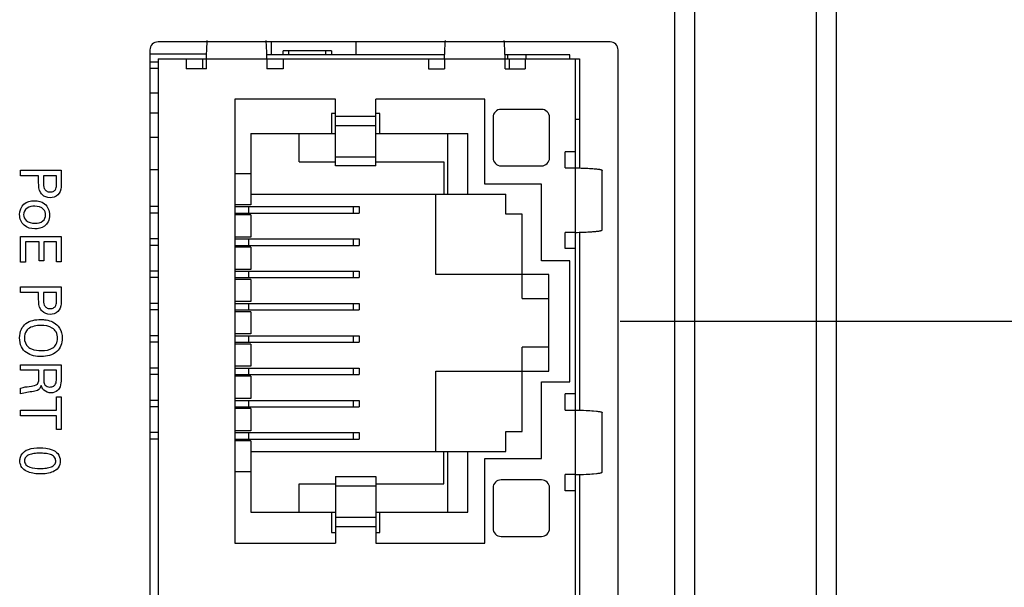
# Model space of a CAD drawing. Header units: inches. Extents: x 0 to 34, y 0 to 22.
# Tile 54 of 63: x 19.4 to 20.7, y 15.6 to 16.3. Entities that reach past the tile are written whole.
import ezdxf

# ---------------------------------------------------------------- set-up
doc = ezdxf.new("R2010")
doc.units = ezdxf.units.IN
doc.header["$LTSCALE"] = 1.87
doc.header["$MEASUREMENT"] = 0
doc.layers.get('0').update_dxf_attribs({"linetype": 'CONTINUOUS'})
doc.layers.add('02___PRT_ALL_AXES', color=7, linetype='CONTINUOUS')
doc.layers.add('DIMENSIONS', color=7, linetype='CONTINUOUS')
doc.styles.get("Standard").update_dxf_attribs({"font": 'txt', "width": 0.8})
doc.dimstyles.new('DIMSTYLE_1', dxfattribs={"dimtxt": 0.125, "dimasz": 0.18, "dimexe": 0.18, "dimexo": 0.0625, "dimgap": 0.09, "dimtad": 0, "dimtih": 1, "dimtoh": 1, "dimdec": 3, "dimzin": 4, "dimdsep": 46, "dimtxsty": 'STANDARD', "dimblk": '_FILLED', "dimblk1": '_FILLED', "dimblk2": '_FILLED', "dimcen": 0.09, "dimadec": 0, "dimazin": 0, "dimtp": 0.001, "dimtm": 0.001, "dimtfac": 1, "dimtdec": 3, "dimtofl": 0, "dimtmove": 0, "dimatfit": 3, "dimldrblk": '_FILLED', "dimfxl": 1, "dimtolj": 1, "dimtzin": 4, "dimarcsym": 0})

# ---------------------------------------------------------------- blocks, each defined once
blk = doc.blocks.new('_FILLED')
at = {"color": 0, "linetype": 'BYBLOCK'}
blk.add_solid([(0, 0), (-1, 0.1736), (-1, -0.1736)], dxfattribs=at)
blk = doc.blocks.new('*D12')
at = {"layer": 'DIMENSIONS', "color": 2, "linetype": 'CONTINUOUS'}
for p, q in [((19.8343, 17.2541), (21.3218, 17.2541)), ((21.1968, 17.2541), (21.1968, 16.7271)), ((21.1968, 15.9501), (21.1968, 16.4771)), ((20.1791, 15.9501), (21.3218, 15.9501))]:
    blk.add_line(p, q, dxfattribs=at)
at = {"layer": 'DIMENSIONS', "color": 2, "linetype": 'CONTINUOUS', "xscale": 0.18, "yscale": 0.18, "zscale": 0.18}
for p, rotation in [((21.1968, 17.2541), 90), ((21.1968, 15.9501), 270)]:
    blk.add_blockref('_FILLED', p, dxfattribs=dict(at, rotation=rotation))
at = {"layer": 'DIMENSIONS', "color": 2, "linetype": 'CONTINUOUS', "insert": (21.1968, 16.6646), "char_height": 0.125, "width": 1.325, "attachment_point": 2, "line_spacing_factor": 0.9}
blk.add_mtext('1.304{\\Ftxt.shx;\\W1.000000;\\H0.125000; }[33.12]', dxfattribs=at)
blk = doc.blocks.new('*D13')
at = {"layer": 'DIMENSIONS', "color": 2, "linetype": 'CONTINUOUS'}
for p, q in [((21.9468, 15.9501), (21.9468, 16.2977)), ((21.9468, 16.2977), (22.0643, 16.2977)), ((20.1791, 15.9501), (22.0718, 15.9501)), ((20.1791, 15.3301), (22.0718, 15.3301)), ((21.9468, 15.3301), (21.9468, 14.9701))]:
    blk.add_line(p, q, dxfattribs=at)
at = {"layer": 'DIMENSIONS', "color": 2, "linetype": 'CONTINUOUS', "xscale": 0.18, "yscale": 0.18, "zscale": 0.18}
for p, rotation in [((21.9468, 15.9501), 270), ((21.9468, 15.3301), 90)]:
    blk.add_blockref('_FILLED', p, dxfattribs=dict(at, rotation=rotation))
at = {"layer": 'DIMENSIONS', "color": 2, "linetype": 'CONTINUOUS', "insert": (22.1268, 16.3602), "char_height": 0.125, "width": 1.225, "attachment_point": 1, "line_spacing_factor": 0.9}
blk.add_mtext('.620{\\Ftxt.shx;\\W1.000000;\\H0.125000; }[15.75]', dxfattribs=at)
blk = doc.blocks.new('*D14')
at = {"layer": 'DIMENSIONS', "color": 2, "linetype": 'CONTINUOUS'}
for p, q in [((21.1968, 15.3301), (21.1968, 15.6901)), ((20.1791, 15.3301), (21.3218, 15.3301)), ((20.1056, 14.5727), (21.3218, 14.5727)), ((21.1968, 14.5727), (21.1968, 14.2127))]:
    blk.add_line(p, q, dxfattribs=at)
at = {"layer": 'DIMENSIONS', "color": 2, "linetype": 'CONTINUOUS', "xscale": 0.18, "yscale": 0.18, "zscale": 0.18}
for p, rotation in [((21.1968, 15.3301), 270), ((21.1968, 14.5727), 90)]:
    blk.add_blockref('_FILLED', p, dxfattribs=dict(at, rotation=rotation))
at = {"layer": 'DIMENSIONS', "color": 2, "linetype": 'CONTINUOUS', "insert": (21.1968, 15.0139), "char_height": 0.125, "width": 1.225, "attachment_point": 2, "line_spacing_factor": 0.9}
blk.add_mtext('.757{\\Ftxt.shx;\\W1.000000;\\H0.125000; }[19.24]', dxfattribs=at)

msp = doc.modelspace()

# ---------------------------------------------------------------- linework, layer by layer
at = {"color": 7, "linetype": 'CONTINUOUS'}
for p, q in [((20.2718, 12.1333), (20.2718, 17.2419)), ((20.4218, 17.2382), (20.4218, 12.137)), ((20.2468, 12.1577), (20.2468, 17.2175)), ((20.4468, 17.2126), (20.4468, 12.1626)), ((19.7468, 16.2961), (19.7468, 16.2801)), ((19.7616, 16.2801), (19.7616, 16.2851)), ((19.8216, 16.2851), (19.7616, 16.2851)), ((19.7686, 16.2801), (19.7686, 16.2851)), ((19.8146, 16.2801), (19.8146, 16.2851)), ((19.8216, 16.2851), (19.8216, 16.2801)), ((19.8518, 16.2961), (19.8518, 16.2801)), ((19.6666, 16.2811), (19.5966, 16.2811)), ((19.6066, 16.2751), (19.6066, 15.0011)), ((19.6066, 16.2751), (20.1286, 16.2751)), ((19.6416, 16.2751), (19.6416, 16.2626)), ((19.6616, 16.2751), (19.6616, 16.2626)), ((19.6666, 16.2626), (19.6666, 16.2751)), ((19.9616, 16.2801), (19.7416, 16.2801)), ((19.7416, 16.2751), (19.7416, 16.2626)), ((19.7616, 16.2751), (19.7616, 16.2626)), ((19.9416, 16.2751), (19.9416, 16.2626)), ((19.9616, 16.2751), (19.9616, 16.2626)), ((20.1166, 16.2801), (20.0366, 16.2801)), ((20.0366, 16.2626), (20.0366, 16.2751)), ((20.04, 16.2751), (20.04, 16.2801)), ((20.0416, 16.2751), (20.0416, 16.2626)), ((20.0616, 16.2751), (20.0616, 16.2626)), ((20.0627, 16.2751), (20.0627, 16.2801)), ((20.1166, 16.2751), (20.1166, 16.2801)), ((20.1236, 15.0011), (20.1236, 16.2751)), ((20.1286, 16.2751), (20.1286, 16.1401)), ((19.6066, 16.2711), (19.5966, 16.2711)), ((19.6066, 16.2631), (19.5966, 16.2631)), ((19.6666, 16.2626), (19.6416, 16.2626)), ((19.7616, 16.2626), (19.7416, 16.2626)), ((19.9416, 16.2626), (19.9616, 16.2626)), ((20.0366, 16.2626), (20.0616, 16.2626)), ((19.5966, 16.2331), (19.6066, 16.2331)), ((19.7016, 16.2251), (19.7016, 15.6751)), ((19.8266, 16.2251), (19.7016, 16.2251)), ((19.8266, 16.1426), (19.8266, 16.2251)), ((19.8766, 16.1426), (19.8766, 16.2251)), ((20.0116, 16.2251), (19.8766, 16.2251)), ((20.0116, 16.1201), (20.0116, 16.2251)), ((20.0816, 16.2126), (20.0316, 16.2126)), ((19.5966, 16.2081), (19.6066, 16.2081)), ((19.8216, 16.2076), (19.8216, 16.1826)), ((19.8266, 16.2076), (19.8216, 16.2076)), ((19.8266, 16.2042), (19.8766, 16.2042)), ((19.8816, 16.2076), (19.8766, 16.2076)), ((19.8816, 16.1826), (19.8816, 16.2076)), ((20.0216, 16.2026), (20.0216, 16.1526)), ((20.0916, 16.1526), (20.0916, 16.2026)), ((20.1286, 16.2001), (20.1236, 16.2001)), ((19.8266, 16.1927), (19.8766, 16.1927)), ((19.5966, 16.1781), (19.6066, 16.1781)), ((19.7216, 16.1826), (19.7216, 16.0944)), ((19.7216, 16.1826), (19.8266, 16.1826)), ((19.7816, 16.1476), (19.7816, 16.1826)), ((19.8766, 16.1826), (19.9906, 16.1826)), ((19.9656, 16.1076), (19.9656, 16.1826)), ((19.9906, 16.1076), (19.9906, 16.1826)), ((19.8266, 16.1539), (19.8766, 16.1539)), ((20.1111, 16.1401), (20.1111, 16.1601)), ((20.1236, 16.1601), (20.1111, 16.1601)), ((19.5966, 16.1379), (19.6066, 16.1379)), ((19.7816, 16.1476), (19.8266, 16.1476)), ((19.8766, 16.1426), (19.8266, 16.1426)), ((19.8766, 16.1476), (19.9606, 16.1476)), ((19.9606, 16.1476), (19.9606, 16.1076)), ((20.0316, 16.1426), (20.0816, 16.1426)), ((20.1111, 16.1401), (20.1236, 16.1401)), ((19.7216, 16.1326), (19.7016, 16.1326)), ((20.157, 16.0635), (20.157, 16.1368)), ((20.0816, 16.1201), (20.0116, 16.1201)), ((20.0816, 16.0251), (20.0816, 16.1201)), ((19.7216, 16.1076), (20.0376, 16.1076)), ((19.9506, 16.0081), (19.9506, 16.1076)), ((20.0376, 16.0826), (20.0376, 16.1076)), ((19.6066, 16.0921), (19.5966, 16.0921)), ((19.7216, 16.0944), (19.7016, 16.0944)), ((19.7016, 16.0921), (19.8556, 16.0921)), ((19.7185, 16.0921), (19.7185, 16.0841)), ((19.8485, 16.0921), (19.8485, 16.0841)), ((19.8556, 16.0921), (19.8556, 16.0841)), ((19.6066, 16.0841), (19.5966, 16.0841)), ((19.7016, 16.0841), (19.8556, 16.0841)), ((19.7216, 16.0819), (19.7016, 16.0819)), ((19.7216, 16.0819), (19.7216, 16.0544)), ((20.0576, 16.0826), (20.0376, 16.0826)), ((20.0576, 15.9781), (20.0576, 16.0826)), ((19.7216, 16.0544), (19.7016, 16.0544)), ((20.1111, 16.0401), (20.1111, 16.0601)), ((20.1236, 16.0601), (20.1111, 16.0601)), ((20.1286, 16.0601), (20.1286, 15.8401)), ((19.6066, 16.0521), (19.5966, 16.0521)), ((19.6066, 16.0441), (19.5966, 16.0441)), ((19.7016, 16.0521), (19.8556, 16.0521)), ((19.7016, 16.0441), (19.8556, 16.0441)), ((19.7216, 16.0419), (19.7016, 16.0419)), ((19.7185, 16.0521), (19.7185, 16.0441)), ((19.7216, 16.0419), (19.7216, 16.0144)), ((19.8485, 16.0521), (19.8485, 16.0441)), ((19.8556, 16.0521), (19.8556, 16.0441)), ((20.1236, 16.0401), (20.1111, 16.0401)), ((20.1166, 16.0251), (20.0816, 16.0251)), ((20.1166, 15.8751), (20.1166, 16.0251)), ((19.6066, 16.0121), (19.5966, 16.0121)), ((19.6066, 16.0041), (19.5966, 16.0041)), ((19.7216, 16.0144), (19.7016, 16.0144)), ((19.7016, 16.0121), (19.8556, 16.0121)), ((19.7016, 16.0041), (19.8556, 16.0041)), ((19.7185, 16.0121), (19.7185, 16.0041)), ((19.8485, 16.0121), (19.8485, 16.0041)), ((19.8556, 16.0121), (19.8556, 16.0041)), ((20.0906, 16.0081), (19.9506, 16.0081)), ((20.0906, 15.8881), (20.0906, 16.0081)), ((19.7216, 16.0019), (19.7016, 16.0019)), ((19.7216, 16.0019), (19.7216, 15.9744)), ((19.6066, 15.9721), (19.5966, 15.9721)), ((19.7216, 15.9744), (19.7016, 15.9744)), ((19.7016, 15.9721), (19.8556, 15.9721)), ((19.7185, 15.9721), (19.7185, 15.9641)), ((19.8485, 15.9721), (19.8485, 15.9641)), ((19.8556, 15.9721), (19.8556, 15.9641)), ((20.0576, 15.9781), (20.0906, 15.9781)), ((19.6066, 15.9641), (19.5966, 15.9641)), ((19.7016, 15.9641), (19.8556, 15.9641)), ((19.7216, 15.9619), (19.7016, 15.9619)), ((19.7216, 15.9619), (19.7216, 15.9344)), ((19.6066, 15.9321), (19.5966, 15.9321)), ((19.7216, 15.9344), (19.7016, 15.9344)), ((19.7016, 15.9321), (19.8556, 15.9321)), ((19.7185, 15.9321), (19.7185, 15.9241)), ((19.8485, 15.9321), (19.8485, 15.9241)), ((19.8556, 15.9321), (19.8556, 15.9241)), ((19.6066, 15.9241), (19.5966, 15.9241)), ((19.7016, 15.9241), (19.8556, 15.9241)), ((19.7216, 15.9219), (19.7016, 15.9219)), ((19.7216, 15.9219), (19.7216, 15.8944)), ((20.0576, 15.8136), (20.0576, 15.9181)), ((20.0906, 15.9181), (20.0576, 15.9181)), ((19.7216, 15.8944), (19.7016, 15.8944)), ((19.6066, 15.8921), (19.5966, 15.8921)), ((19.6066, 15.8841), (19.5966, 15.8841)), ((19.7016, 15.8921), (19.8556, 15.8921)), ((19.7016, 15.8841), (19.8556, 15.8841)), ((19.7216, 15.8819), (19.7016, 15.8819)), ((19.7185, 15.8921), (19.7185, 15.8841)), ((19.7216, 15.8819), (19.7216, 15.8544)), ((19.8485, 15.8921), (19.8485, 15.8841)), ((19.8556, 15.8921), (19.8556, 15.8841)), ((19.9506, 15.7886), (19.9506, 15.8881)), ((19.9506, 15.8881), (20.0906, 15.8881)), ((20.0816, 15.7801), (20.0816, 15.8751)), ((20.0816, 15.8751), (20.1166, 15.8751)), ((20.1111, 15.8401), (20.1111, 15.8601)), ((20.1236, 15.8601), (20.1111, 15.8601)), ((19.6066, 15.8521), (19.5966, 15.8521)), ((19.7216, 15.8544), (19.7016, 15.8544)), ((19.7016, 15.8521), (19.8556, 15.8521)), ((19.7185, 15.8521), (19.7185, 15.8441)), ((19.8485, 15.8521), (19.8485, 15.8441)), ((19.8556, 15.8521), (19.8556, 15.8441)), ((19.6066, 15.8441), (19.5966, 15.8441)), ((19.7016, 15.8441), (19.8556, 15.8441)), ((19.7216, 15.8419), (19.7016, 15.8419)), ((19.7216, 15.8419), (19.7216, 15.8144)), ((20.1111, 15.8401), (20.1236, 15.8401)), ((20.1462, 15.8391), (20.1498, 15.8387)), ((20.157, 15.7635), (20.157, 15.8367)), ((19.6066, 15.8122), (19.5966, 15.8122)), ((19.7216, 15.8144), (19.7016, 15.8144)), ((19.7016, 15.8122), (19.8556, 15.8122)), ((19.7185, 15.8122), (19.7185, 15.8042)), ((19.8485, 15.8122), (19.8485, 15.8042)), ((19.8556, 15.8122), (19.8556, 15.8042)), ((20.0376, 15.7886), (20.0376, 15.8136)), ((20.0376, 15.8136), (20.0576, 15.8136)), ((19.6066, 15.8042), (19.5966, 15.8042)), ((19.7016, 15.8042), (19.8556, 15.8042)), ((19.7216, 15.8019), (19.7016, 15.8019)), ((19.7216, 15.8019), (19.7216, 15.7136)), ((19.7216, 15.7886), (20.0376, 15.7886)), ((19.9606, 15.7486), (19.9606, 15.7886)), ((19.9656, 15.7136), (19.9656, 15.7886)), ((19.9906, 15.7136), (19.9906, 15.7886)), ((20.0116, 15.6751), (20.0116, 15.7801)), ((20.0116, 15.7801), (20.0816, 15.7801)), ((19.7216, 15.7636), (19.7016, 15.7636)), ((20.1111, 15.7401), (20.1111, 15.7601)), ((20.1236, 15.7601), (20.1111, 15.7601)), ((20.1286, 15.7601), (20.1286, 15.5201)), ((20.1462, 15.7612), (20.1498, 15.7615)), ((19.7816, 15.7136), (19.7816, 15.7486)), ((19.7816, 15.7486), (19.8266, 15.7486)), ((19.8266, 15.7576), (19.8266, 15.6751)), ((19.8266, 15.7576), (19.8766, 15.7576)), ((19.8766, 15.7576), (19.8766, 15.6751)), ((19.8766, 15.7486), (19.9606, 15.7486)), ((20.0816, 15.7536), (20.0316, 15.7536)), ((19.8266, 15.7464), (19.8766, 15.7464)), ((20.0216, 15.7436), (20.0216, 15.6936)), ((20.0916, 15.6936), (20.0916, 15.7436)), ((20.1236, 15.7401), (20.1111, 15.7401)), ((19.7216, 15.7136), (19.8266, 15.7136)), ((19.8216, 15.7136), (19.8216, 15.6886)), ((19.8766, 15.7136), (19.9906, 15.7136)), ((19.8816, 15.6886), (19.8816, 15.7136)), ((19.8266, 15.7075), (19.8766, 15.7075)), ((19.8216, 15.6886), (19.8266, 15.6886)), ((19.8266, 15.696), (19.8766, 15.696)), ((19.8766, 15.6886), (19.8816, 15.6886)), ((19.7016, 15.6751), (19.8266, 15.6751)), ((19.8766, 15.6751), (20.0116, 15.6751)), ((20.0316, 15.6836), (20.0816, 15.6836))]:
    msp.add_line(p, q, dxfattribs=at)
at = {"color": 40, "linetype": 'CONTINUOUS'}
for p, q in [((19.4364, 16.1302), (19.4364, 16.1372)), ((19.4364, 16.1372), (19.4866, 16.1372)), ((19.4587, 16.1302), (19.4364, 16.1302)), ((19.4587, 16.1221), (19.4587, 16.1302)), ((19.4646, 16.1302), (19.4646, 16.1219)), ((19.481, 16.1302), (19.4646, 16.1302)), ((19.481, 16.1205), (19.481, 16.1302)), ((19.4866, 16.1372), (19.4866, 16.1203)), ((19.4364, 16.0232), (19.4364, 16.0552)), ((19.4364, 16.0552), (19.4866, 16.0552)), ((19.4866, 16.0552), (19.4866, 16.0237)), ((19.4425, 16.0483), (19.4425, 16.0232)), ((19.4592, 16.0483), (19.4425, 16.0483)), ((19.4592, 16.0249), (19.4592, 16.0483)), ((19.4651, 16.0483), (19.4651, 16.0249)), ((19.4807, 16.0483), (19.4651, 16.0483)), ((19.4807, 16.0237), (19.4807, 16.0483)), ((19.4425, 16.0232), (19.4364, 16.0232)), ((19.4651, 16.0249), (19.4592, 16.0249)), ((19.4866, 16.0237), (19.4807, 16.0237)), ((19.4364, 15.9857), (19.4364, 15.9927)), ((19.4364, 15.9927), (19.4866, 15.9927)), ((19.4866, 15.9927), (19.4866, 15.9758)), ((19.4587, 15.9857), (19.4364, 15.9857)), ((19.4587, 15.9776), (19.4587, 15.9857)), ((19.4646, 15.9857), (19.4646, 15.9774)), ((19.481, 15.9857), (19.4646, 15.9857)), ((19.481, 15.976), (19.481, 15.9857)), ((19.4364, 15.8895), (19.4364, 15.8963)), ((19.4364, 15.8963), (19.4866, 15.8963)), ((19.4866, 15.8963), (19.4866, 15.8784)), ((19.4591, 15.8895), (19.4364, 15.8895)), ((19.4591, 15.8807), (19.4591, 15.8895)), ((19.465, 15.8896), (19.465, 15.8786)), ((19.4808, 15.8896), (19.465, 15.8896)), ((19.4808, 15.8786), (19.4808, 15.8896)), ((19.4364, 15.86), (19.4364, 15.8674)), ((19.4807, 15.8398), (19.4807, 15.8566)), ((19.4807, 15.8566), (19.4866, 15.8566)), ((19.4866, 15.8566), (19.4866, 15.8161)), ((19.4364, 15.8329), (19.4364, 15.8398)), ((19.4364, 15.8398), (19.4807, 15.8398)), ((19.4807, 15.8329), (19.4364, 15.8329)), ((19.4807, 15.8161), (19.4807, 15.8329)), ((19.4866, 15.8161), (19.4807, 15.8161))]:
    msp.add_line(p, q, dxfattribs=at)
at = {"color": 7, "linetype": 'CONTINUOUS'}
for centre, start, end in [((20.0316, 16.2026), 90, 180), ((20.0816, 16.2026), 0, 90), ((20.0316, 16.1526), 180, 270), ((20.0816, 16.1526), 270, 360), ((20.0316, 15.7436), 90, 180), ((20.0816, 15.7436), 0, 90), ((20.0316, 15.6936), 180, 270), ((20.0816, 15.6936), 270, 360)]:
    msp.add_arc(centre, 0.01, start, end, dxfattribs=at)
for points, knots in [([(19.6666, 16.2751), (19.6667, 16.2795), (19.667, 16.2871), (19.6674, 16.2946), (19.6676, 16.2977)], [0, 0, 0, 0, 0.588343, 1, 1, 1, 1]), ([(19.7416, 16.2751), (19.7414, 16.2795), (19.7412, 16.2871), (19.7407, 16.2946), (19.7405, 16.2977)], [0, 0, 0, 0, 0.588343, 1, 1, 1, 1]), ([(19.9616, 16.2751), (19.9617, 16.2795), (19.962, 16.2871), (19.9624, 16.2946), (19.9626, 16.2977)], [0, 0, 0, 0, 0.588343, 1, 1, 1, 1]), ([(20.0366, 16.2751), (20.0364, 16.2795), (20.0362, 16.2871), (20.0357, 16.2946), (20.0355, 16.2977)], [0, 0, 0, 0, 0.588343, 1, 1, 1, 1]), ([(20.1236, 16.1401), (20.1268, 16.14), (20.1326, 16.1398), (20.1404, 16.1395), (20.1463, 16.1391), (20.1502, 16.1387), (20.1526, 16.1384), (20.154, 16.1382), (20.155, 16.138), (20.1558, 16.1377), (20.1564, 16.1375), (20.1567, 16.1373), (20.157, 16.137), (20.157, 16.1368), (20.157, 16.1368)], [0, 0, 0, 0, 0.286347, 0.512524, 0.685386, 0.811822, 0.859805, 0.898805, 0.929724, 0.953496, 0.971121, 0.983734, 0.99275, 1, 1, 1, 1]), ([(20.1236, 16.0601), (20.1268, 16.0602), (20.1326, 16.0604), (20.1404, 16.0608), (20.1463, 16.0612), (20.1502, 16.0615), (20.1526, 16.0618), (20.154, 16.0621), (20.155, 16.0623), (20.1558, 16.0625), (20.1564, 16.0627), (20.1567, 16.063), (20.157, 16.0632), (20.157, 16.0634), (20.157, 16.0635)], [0, 0, 0, 0, 0.286347, 0.512524, 0.685386, 0.811822, 0.859805, 0.898805, 0.929724, 0.953496, 0.971121, 0.983734, 0.99275, 1, 1, 1, 1]), ([(20.1236, 15.8401), (20.128, 15.84), (20.1356, 15.8397), (20.1431, 15.8393), (20.1462, 15.8391)], [0, 0, 0, 0, 0.58862, 1, 1, 1, 1]), ([(20.1498, 15.8387), (20.1505, 15.8387), (20.1517, 15.8385), (20.1533, 15.8383), (20.1546, 15.8381), (20.1555, 15.8378), (20.1562, 15.8376), (20.1567, 15.8373), (20.157, 15.837), (20.157, 15.8368), (20.157, 15.8367)], [0, 0, 0, 0, 0.259485, 0.469573, 0.635288, 0.761802, 0.854587, 0.919763, 0.964905, 1, 1, 1, 1]), ([(20.1236, 15.7601), (20.128, 15.7602), (20.1356, 15.7605), (20.1431, 15.7609), (20.1462, 15.7612)], [0, 0, 0, 0, 0.58862, 1, 1, 1, 1]), ([(20.1498, 15.7615), (20.1505, 15.7616), (20.1517, 15.7617), (20.1533, 15.7619), (20.1546, 15.7622), (20.1555, 15.7624), (20.1562, 15.7627), (20.1567, 15.7629), (20.157, 15.7632), (20.157, 15.7634), (20.157, 15.7635)], [0, 0, 0, 0, 0.259485, 0.469573, 0.635288, 0.761802, 0.854587, 0.919763, 0.964905, 1, 1, 1, 1])]:
    msp.add_open_spline(points, degree=3, knots=knots, dxfattribs=at)
at = {"color": 40, "linetype": 'CONTINUOUS'}
for points, knots in [([(19.463, 16.1069), (19.4624, 16.1076), (19.4589, 16.1118), (19.4587, 16.1177), (19.4587, 16.1221)], [0, 0, 0, 0, 0.177521, 1, 1, 1, 1]), ([(19.4646, 16.1219), (19.4646, 16.1194), (19.4646, 16.1153), (19.4683, 16.1108), (19.4715, 16.1103), (19.4731, 16.1103)], [0, 0, 0, 0, 0.463698, 0.699665, 1, 1, 1, 1]), ([(19.4731, 16.1103), (19.4747, 16.1103), (19.4776, 16.1108), (19.481, 16.1148), (19.481, 16.1183), (19.481, 16.1205)], [0, 0, 0, 0, 0.317523, 0.557307, 1, 1, 1, 1]), ([(19.4866, 16.1203), (19.4866, 16.1189), (19.4867, 16.1142), (19.4851, 16.109), (19.4826, 16.1067)], [0, 0, 0, 0, 0.293037, 1, 1, 1, 1]), ([(19.4352, 16.0822), (19.4352, 16.0869), (19.4388, 16.097), (19.4489, 16.0994), (19.4534, 16.0994)], [0, 0, 0, 0, 0.50595, 1, 1, 1, 1]), ([(19.4539, 16.0926), (19.4506, 16.0926), (19.4437, 16.0917), (19.4401, 16.0851), (19.4401, 16.0821)], [0, 0, 0, 0, 0.52138, 1, 1, 1, 1]), ([(19.4534, 16.0994), (19.4578, 16.0994), (19.4682, 16.0973), (19.4722, 16.0868), (19.4722, 16.0817)], [0, 0, 0, 0, 0.462549, 1, 1, 1, 1]), ([(19.4674, 16.0817), (19.4674, 16.0842), (19.465, 16.0909), (19.4577, 16.0926), (19.4539, 16.0926)], [0, 0, 0, 0, 0.394239, 1, 1, 1, 1]), ([(19.4539, 16.0646), (19.4493, 16.0646), (19.439, 16.0671), (19.4352, 16.0774), (19.4352, 16.0822)], [0, 0, 0, 0, 0.491157, 1, 1, 1, 1]), ([(19.4401, 16.0821), (19.4401, 16.0795), (19.4431, 16.0728), (19.4503, 16.0715), (19.4541, 16.0715)], [0, 0, 0, 0, 0.403642, 1, 1, 1, 1]), ([(19.4722, 16.0817), (19.4722, 16.0788), (19.4713, 16.0733), (19.4649, 16.066), (19.458, 16.0646), (19.4539, 16.0646)], [0, 0, 0, 0, 0.312535, 0.560206, 1, 1, 1, 1]), ([(19.4541, 16.0715), (19.4576, 16.0715), (19.4645, 16.0724), (19.4674, 16.079), (19.4674, 16.0817)], [0, 0, 0, 0, 0.559004, 1, 1, 1, 1]), ([(19.463, 15.9624), (19.4624, 15.9631), (19.4589, 15.9673), (19.4587, 15.9732), (19.4587, 15.9776)], [0, 0, 0, 0, 0.177521, 1, 1, 1, 1]), ([(19.4646, 15.9774), (19.4646, 15.9749), (19.4646, 15.9708), (19.4683, 15.9663), (19.4715, 15.9658), (19.4731, 15.9658)], [0, 0, 0, 0, 0.463644, 0.69958, 1, 1, 1, 1]), ([(19.4731, 15.9658), (19.4747, 15.9658), (19.4776, 15.9663), (19.481, 15.9703), (19.481, 15.9738), (19.481, 15.976)], [0, 0, 0, 0, 0.317632, 0.557404, 1, 1, 1, 1]), ([(19.4866, 15.9758), (19.4866, 15.9744), (19.4867, 15.9697), (19.4851, 15.9645), (19.4826, 15.9621)], [0, 0, 0, 0, 0.293046, 1, 1, 1, 1]), ([(19.4352, 15.9296), (19.4352, 15.9332), (19.4362, 15.9401), (19.4448, 15.9506), (19.4549, 15.9522), (19.4612, 15.9522)], [0, 0, 0, 0, 0.282819, 0.515299, 1, 1, 1, 1]), ([(19.4612, 15.9522), (19.4627, 15.9522), (19.4698, 15.9519), (19.4772, 15.9495), (19.4812, 15.9458)], [0, 0, 0, 0, 0.221556, 1, 1, 1, 1]), ([(19.4821, 15.929), (19.4821, 15.9316), (19.4812, 15.9368), (19.474, 15.9441), (19.4664, 15.9449), (19.4616, 15.9449)], [0, 0, 0, 0, 0.275303, 0.505761, 1, 1, 1, 1]), ([(19.4812, 15.9458), (19.4825, 15.9446), (19.4865, 15.9398), (19.4879, 15.9334), (19.4879, 15.929)], [0, 0, 0, 0, 0.2929, 1, 1, 1, 1]), ([(19.4457, 15.9405), (19.4449, 15.9398), (19.442, 15.9368), (19.4411, 15.9324), (19.4411, 15.9294)], [0, 0, 0, 0, 0.264068, 1, 1, 1, 1]), ([(19.462, 15.9064), (19.4557, 15.9064), (19.4454, 15.9081), (19.4363, 15.9186), (19.4352, 15.9258), (19.4352, 15.9296)], [0, 0, 0, 0, 0.478033, 0.713558, 1, 1, 1, 1]), ([(19.4457, 15.9182), (19.447, 15.9172), (19.4521, 15.9144), (19.458, 15.9137), (19.4621, 15.9137)], [0, 0, 0, 0, 0.282029, 1, 1, 1, 1]), ([(19.4879, 15.929), (19.4879, 15.9231), (19.4831, 15.9091), (19.4688, 15.9064), (19.462, 15.9064)], [0, 0, 0, 0, 0.467331, 1, 1, 1, 1]), ([(19.4621, 15.9137), (19.467, 15.9137), (19.4746, 15.9145), (19.4814, 15.9217), (19.4821, 15.9265), (19.4821, 15.929)], [0, 0, 0, 0, 0.517334, 0.739786, 1, 1, 1, 1]), ([(19.4364, 15.8674), (19.4374, 15.8677), (19.4418, 15.8688), (19.4462, 15.8693), (19.4497, 15.8697)], [0, 0, 0, 0, 0.225467, 1, 1, 1, 1]), ([(19.4497, 15.8697), (19.4523, 15.87), (19.4588, 15.8711), (19.4591, 15.8778), (19.4591, 15.8807)], [0, 0, 0, 0, 0.479558, 1, 1, 1, 1]), ([(19.4619, 15.8707), (19.4613, 15.8688), (19.4594, 15.8643), (19.4545, 15.8634), (19.4522, 15.8631)], [0, 0, 0, 0, 0.463373, 1, 1, 1, 1]), ([(19.4651, 15.8648), (19.4646, 15.8653), (19.4631, 15.8671), (19.4623, 15.8692), (19.4619, 15.8707)], [0, 0, 0, 0, 0.310597, 1, 1, 1, 1]), ([(19.465, 15.8786), (19.465, 15.8782), (19.465, 15.876), (19.4652, 15.8736), (19.4661, 15.872)], [0, 0, 0, 0, 0.162605, 1, 1, 1, 1]), ([(19.4661, 15.872), (19.4663, 15.8717), (19.4677, 15.8696), (19.4705, 15.8686), (19.4726, 15.8686)], [0, 0, 0, 0, 0.153668, 1, 1, 1, 1]), ([(19.4726, 15.8686), (19.4743, 15.8686), (19.4773, 15.8691), (19.4806, 15.8731), (19.4808, 15.8766), (19.4808, 15.8786)], [0, 0, 0, 0, 0.33034, 0.581853, 1, 1, 1, 1]), ([(19.4866, 15.8784), (19.4866, 15.8776), (19.4866, 15.8737), (19.4859, 15.8695), (19.4842, 15.8669)], [0, 0, 0, 0, 0.200192, 1, 1, 1, 1]), ([(19.4842, 15.8669), (19.4837, 15.866), (19.4812, 15.8628), (19.4769, 15.8613), (19.474, 15.8613)], [0, 0, 0, 0, 0.266383, 1, 1, 1, 1]), ([(19.4355, 15.7773), (19.4355, 15.7788), (19.4361, 15.784), (19.4401, 15.7885), (19.4434, 15.7902)], [0, 0, 0, 0, 0.284942, 1, 1, 1, 1]), ([(19.4603, 15.7866), (19.4578, 15.7866), (19.4532, 15.7864), (19.447, 15.7851), (19.4423, 15.7822), (19.4412, 15.7788), (19.4412, 15.7772)], [0, 0, 0, 0, 0.3197, 0.585142, 0.796469, 1, 1, 1, 1]), ([(19.4434, 15.7902), (19.4443, 15.7906), (19.4495, 15.7928), (19.4553, 15.7933), (19.4599, 15.7933)], [0, 0, 0, 0, 0.175079, 1, 1, 1, 1]), ([(19.4599, 15.7933), (19.4651, 15.7933), (19.4734, 15.7927), (19.4836, 15.7867), (19.4855, 15.7803), (19.4855, 15.7772)], [0, 0, 0, 0, 0.464289, 0.719421, 1, 1, 1, 1]), ([(19.4799, 15.7771), (19.4799, 15.7789), (19.4785, 15.7827), (19.4731, 15.7854), (19.4669, 15.7865), (19.4625, 15.7866), (19.4603, 15.7866)], [0, 0, 0, 0, 0.222541, 0.452509, 0.721558, 1, 1, 1, 1]), ([(19.4391, 15.7677), (19.4384, 15.7685), (19.4363, 15.7713), (19.4355, 15.7749), (19.4355, 15.7773)], [0, 0, 0, 0, 0.312325, 1, 1, 1, 1]), ([(19.4412, 15.7772), (19.4412, 15.7755), (19.4426, 15.7718), (19.4499, 15.768), (19.4561, 15.7678), (19.4604, 15.7678)], [0, 0, 0, 0, 0.220768, 0.450278, 1, 1, 1, 1]), ([(19.4604, 15.7678), (19.463, 15.7678), (19.4678, 15.768), (19.4741, 15.7692), (19.479, 15.7721), (19.4799, 15.7755), (19.4799, 15.7771)], [0, 0, 0, 0, 0.330999, 0.596014, 0.801534, 1, 1, 1, 1]), ([(19.4855, 15.7772), (19.4855, 15.7742), (19.484, 15.7682), (19.4745, 15.7617), (19.4663, 15.761), (19.461, 15.761)], [0, 0, 0, 0, 0.273522, 0.516366, 1, 1, 1, 1]), ([(19.461, 15.761), (19.4585, 15.761), (19.4508, 15.7613), (19.4427, 15.7639), (19.4391, 15.7677)], [0, 0, 0, 0, 0.330276, 1, 1, 1, 1])]:
    msp.add_open_spline(points, degree=3, knots=knots, dxfattribs=at)
for points in [[(19.4728, 16.103), (19.4693, 16.103), (19.4655, 16.1044), (19.463, 16.1069)], [(19.4826, 16.1067), (19.4801, 16.1042), (19.4763, 16.103), (19.4728, 16.103)], [(19.4728, 15.9585), (19.4693, 15.9585), (19.4655, 15.9599), (19.463, 15.9624)], [(19.4826, 15.9621), (19.4801, 15.9597), (19.4763, 15.9585), (19.4728, 15.9585)], [(19.4616, 15.9449), (19.4561, 15.9449), (19.45, 15.9439), (19.4457, 15.9405)], [(19.4411, 15.9294), (19.4411, 15.9254), (19.4427, 15.9208), (19.4457, 15.9182)], [(19.4522, 15.8631), (19.4469, 15.8625), (19.4415, 15.8618), (19.4364, 15.86)], [(19.474, 15.8613), (19.4708, 15.8613), (19.4674, 15.8626), (19.4651, 15.8648)]]:
    msp.add_open_spline(points, degree=3, dxfattribs=at)
at = {"layer": '02___PRT_ALL_AXES', "color": 7, "linetype": 'CONTINUOUS'}
for p, q in [((19.5966, 16.2861), (19.5966, 15.0441)), ((20.1666, 16.2961), (19.6066, 16.2961)), ((20.1766, 15.0441), (20.1766, 16.2861))]:
    msp.add_line(p, q, dxfattribs=at)
for centre, start, end in [((19.6066, 16.2861), 90, 180), ((20.1666, 16.2861), 0, 90)]:
    msp.add_arc(centre, 0.01, start, end, dxfattribs=at)

# ---------------------------------------------------------------- dimensions: what is measured, and where the dimension line sits
at = {"layer": 'DIMENSIONS', "color": 2, "linetype": 'CONTINUOUS'}
for base, p1, p2, angle, picture, middle in [((21.1968, 15.9501), (19.8343, 17.2541), (20.1791, 15.9501), 270, '*D12', (21.0468, 16.6021)), ((21.9468, 15.3301), (20.1791, 15.9501), (20.1791, 15.3301), 270, '*D13', (22.7393, 16.2977)), ((21.1968, 15.3301), (20.1056, 14.5727), (20.1791, 15.3301), 90, '*D14', (21.0718, 14.9514))]:
    dim = msp.add_linear_dim(base=base, p1=p1, p2=p2, angle=angle, dimstyle='DIMSTYLE_1', dxfattribs=at)
    dim.commit()
    dim.dimension.update_dxf_attribs({"geometry": picture, "text_midpoint": middle, "dimtype": 160})

doc.saveas('drawing.dxf')
